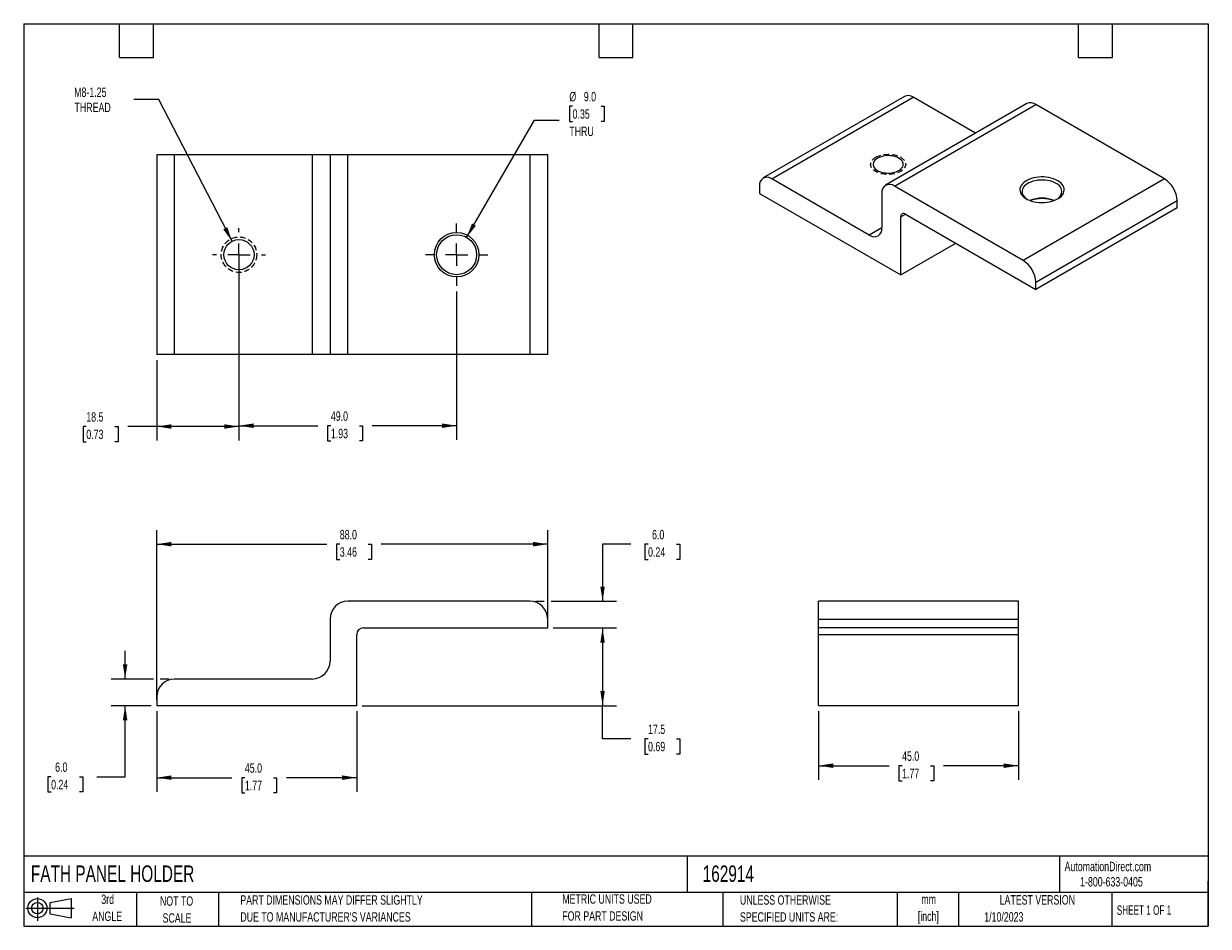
# Model space of a CAD drawing. Header units: millimetres. Extents: x 6 to 273, y 6 to 210.
import ezdxf

# ---------------------------------------------------------------- set-up
doc = ezdxf.new("R2010")
doc.units = ezdxf.units.MM
doc.linetypes.add('CENTERX2', pattern=[20.32, 12.7, -2.54, 2.54, -2.54])
doc.linetypes.add('HIDDEN', pattern=[1.905, 1.27, -0.635])
doc.layers.add('CENTER', color=40, linetype='CENTERX2')
doc.layers.add('SLD-DEFPOINTS', color=7, linetype='Continuous')
doc.layers.add('DIMENSIONS', color=140, linetype='Continuous', lineweight=25)
doc.layers.add('TEXT', color=140, linetype='Continuous', lineweight=25)
doc.styles.add('SLDTEXTSTYLE0', font='TXT', dxfattribs={"width": 0.7})
doc.styles.add('SLDTEXTSTYLE1', font='TXT', dxfattribs={"width": 0.65})
doc.dimstyles.new('SLDDIMSTYLE0', dxfattribs={"dimtxt": 2.158008, "dimasz": 3.302, "dimexe": 0, "dimexo": 0.0625, "dimgap": 0.539502, "dimtad": 0, "dimtih": 1, "dimtoh": 1, "dimrnd": 1e-09, "dimzin": 4, "dimdsep": 46, "dimtxsty": 'SLDTEXTSTYLE0', "dimsah": 1, "dimcen": 0.09, "dimadec": 0, "dimazin": 1, "dimtfac": 1, "dimtmove": 0, "dimatfit": 0, "dimfxl": 0, "dimfrac": 2, "dimtolj": 1, "dimtzin": 12, "dimarcsym": 0})
doc.dimstyles.new('SLDDIMSTYLE1', dxfattribs={"dimtxt": 2.158008, "dimasz": 3.302, "dimexe": 0, "dimexo": 0.0625, "dimgap": 0.539502, "dimtad": 0, "dimtih": 1, "dimtoh": 1, "dimrnd": 1e-09, "dimzin": 12, "dimdsep": 46, "dimtxsty": 'SLDTEXTSTYLE0', "dimsah": 1, "dimcen": 0.09, "dimadec": 0, "dimazin": 3, "dimtfac": 1, "dimtofl": 0, "dimtmove": 0, "dimatfit": 3, "dimfxl": 0, "dimfrac": 2, "dimtolj": 1, "dimtzin": 12, "dimarcsym": 0})
doc.dimstyles.new('SLDDIMSTYLE2', dxfattribs={"dimtxt": 2.158008, "dimasz": 3.302, "dimexe": 0, "dimexo": 0.0625, "dimgap": 0.539502, "dimtad": 0, "dimtih": 1, "dimtoh": 1, "dimrnd": 1e-09, "dimzin": 4, "dimdsep": 46, "dimtxsty": 'SLDTEXTSTYLE0', "dimsah": 1, "dimcen": 0.09, "dimadec": 0, "dimazin": 1, "dimtfac": 1, "dimtofl": 0, "dimtmove": 0, "dimatfit": 3, "dimfxl": 0, "dimfrac": 2, "dimtolj": 1, "dimtzin": 12, "dimarcsym": 0})
doc.dimstyles.new('SLDDIMSTYLE3', dxfattribs={"dimtxt": 2.158008, "dimasz": 3.302, "dimexe": 0, "dimexo": 0.0625, "dimgap": 0.539502, "dimtad": 0, "dimtih": 1, "dimtoh": 1, "dimrnd": 1e-09, "dimzin": 4, "dimdsep": 46, "dimtxsty": 'SLDTEXTSTYLE0', "dimsah": 1, "dimcen": 0, "dimadec": 0, "dimazin": 1, "dimtfac": 1, "dimtofl": 0, "dimtmove": 0, "dimatfit": 3, "dimfxl": 0, "dimfrac": 2, "dimtolj": 1, "dimtzin": 12, "dimarcsym": 0})
doc.dimstyles.new('SLDDIMSTYLE4', dxfattribs={"dimtxt": 2.158008, "dimasz": 3.302, "dimexe": 0, "dimexo": 0.0625, "dimgap": 0.539502, "dimtad": 0, "dimtih": 1, "dimtoh": 1, "dimrnd": 1e-09, "dimzin": 12, "dimdsep": 46, "dimtxsty": 'SLDTEXTSTYLE0', "dimsah": 1, "dimcen": 0, "dimadec": 0, "dimazin": 3, "dimtfac": 1, "dimtofl": 0, "dimtmove": 0, "dimatfit": 3, "dimfxl": 0, "dimfrac": 2, "dimtolj": 1, "dimtzin": 12, "dimarcsym": 0})

# ---------------------------------------------------------------- blocks, each defined once
blk = doc.blocks.new('Block11')
at = {"color": 7, "linetype": 'Continuous', "lineweight": 18}
for p, q in [((0, 2.88), (10.87, 2.88)), ((2.59, 5.31), (2.59, 0)), ((5.48, 4.17), (10.18, 5.03)), ((5.48, 1.6), (5.48, 4.17)), ((10.18, 5.03), (10.18, 0.73)), ((5.48, 1.6), (10.18, 0.73))]:
    blk.add_line(p, q, dxfattribs=at)
for radius in [2.15, 1.29]:
    blk.add_circle((2.59, 2.88), radius, dxfattribs=at)
blk = doc.blocks.new('Block12')
at = {"layer": 'SLD-DEFPOINTS'}
blk.add_blockref('Block11', (0, 0), dxfattribs=at)
blk = doc.blocks.new('SW_NOTE_0')
at = {"layer": 'TEXT', "color": 0, "char_height": 2.117, "attachment_point": 2, "style": 'SLDTEXTSTYLE0'}
for s, insert in [('mm', (2.84, 2.73)), ('[inch]', (2.76, -1.09))]:
    blk.add_mtext(s, dxfattribs=dict(at, insert=insert))
blk = doc.blocks.new('SW_NOTE_0_1')
at = {"layer": 'TEXT', "color": 0, "char_height": 2.1167, "attachment_point": 1, "style": 'SLDTEXTSTYLE0'}
for s, insert in [('UNLESS OTHERWISE', (0, 2.73)), ('SPECIFIED UNITS ARE:', (0, -1.09))]:
    blk.add_mtext(s, dxfattribs=dict(at, insert=insert))
blk = doc.blocks.new('SW_NOTE_0_2')
at = {"layer": 'TEXT', "color": 0, "char_height": 2.1167, "attachment_point": 1, "style": 'SLDTEXTSTYLE0'}
for s, insert in [('PART DIMENSIONS MAY DIFFER SLIGHTLY', (0, 2.73)), ("DUE TO MANUFACTURER'S VARIANCES", (0, -1.09))]:
    blk.add_mtext(s, dxfattribs=dict(at, insert=insert))
blk = doc.blocks.new('SW_NOTE_0_3')
at = {"layer": 'TEXT', "color": 0, "char_height": 2.117, "attachment_point": 2, "style": 'SLDTEXTSTYLE0'}
for s, insert in [('NOT TO', (5.26, 2.73)), ('SCALE', (5.35, -1.09))]:
    blk.add_mtext(s, dxfattribs=dict(at, insert=insert))
blk = doc.blocks.new('SW_NOTE_0_4')
at = {"layer": 'TEXT', "color": 0, "char_height": 2.117, "attachment_point": 2, "style": 'SLDTEXTSTYLE0'}
for s, insert in [('3rd', (2.32, 2.73)), ('ANGLE', (2.22, -1.09))]:
    blk.add_mtext(s, dxfattribs=dict(at, insert=insert))
blk = doc.blocks.new('SW_NOTE_0_5')
at = {"layer": 'TEXT', "color": 0, "char_height": 2.1167, "attachment_point": 1, "style": 'SLDTEXTSTYLE0'}
for s, insert in [('METRIC UNITS USED', (0, 2.73)), ('FOR PART DESIGN', (0, -1.09))]:
    blk.add_mtext(s, dxfattribs=dict(at, insert=insert))
blk = doc.blocks.new('_D')
at = {"layer": 'DIMENSIONS'}
for p, q in [((143.03, 92.38), (136.68, 92.38)), ((136.68, 92.38), (136.68, 79.52)), ((146.92, 92.38), (146.19, 92.38)), ((146.19, 92.38), (146.19, 88.95)), ((153.33, 92.38), (154.06, 92.38)), ((154.06, 92.38), (154.06, 88.95)), ((146.19, 88.95), (146.92, 88.95)), ((154.06, 88.95), (153.33, 88.95)), ((121.59, 79.52), (123.56, 79.52)), ((125.08, 79.52), (139.85, 79.52)), ((125.59, 73.52), (139.85, 73.52)), ((136.68, 73.52), (136.68, 67.17))]:
    blk.add_line(p, q, dxfattribs=at)
for points in [[(136.68, 79.52), (137.18, 82.83), (136.17, 82.83)], [(136.68, 73.52), (136.17, 70.22), (137.18, 70.22)]]:
    blk.add_solid(points, dxfattribs=at)
at = {"layer": 'DIMENSIONS', "char_height": 2.117, "attachment_point": 1, "style": 'SLDTEXTSTYLE0'}
for s, insert in [('6.0', (147.82, 95.59)), ('0.24', (146.92, 91.68))]:
    blk.add_mtext(s, dxfattribs=dict(at, insert=insert))
blk = doc.blocks.new('_D_1')
at = {"layer": 'DIMENSIONS'}
for p, q in [((125.59, 73.52), (139.85, 73.52)), ((136.68, 73.52), (136.68, 56.02)), ((82.59, 56.02), (139.85, 56.02)), ((136.68, 48.57), (136.68, 56.02)), ((143.03, 48.57), (136.68, 48.57)), ((146.92, 48.57), (146.19, 48.57)), ((146.19, 48.57), (146.19, 45.14)), ((153.33, 48.57), (154.06, 48.57)), ((154.06, 48.57), (154.06, 45.14)), ((146.19, 45.14), (146.92, 45.14)), ((154.06, 45.14), (153.33, 45.14))]:
    blk.add_line(p, q, dxfattribs=at)
for points in [[(136.68, 73.52), (136.17, 70.22), (137.18, 70.22)], [(136.68, 56.02), (137.18, 59.33), (136.17, 59.33)]]:
    blk.add_solid(points, dxfattribs=at)
at = {"layer": 'DIMENSIONS', "char_height": 2.117, "attachment_point": 1, "style": 'SLDTEXTSTYLE0'}
for s, insert in [('17.5', (146.92, 51.78)), ('0.69', (146.92, 47.87))]:
    blk.add_mtext(s, dxfattribs=dict(at, insert=insert))
blk = doc.blocks.new('_D_2')
at = {"layer": 'DIMENSIONS'}
for p, q in [((29.19, 62.02), (29.19, 68.37)), ((35.56, 62.02), (26.01, 62.02)), ((39.05, 62.02), (37.08, 62.02)), ((35.05, 56.02), (26.01, 56.02)), ((29.19, 40.02), (29.19, 56.02)), ((12.53, 40.02), (11.81, 40.02)), ((11.81, 40.02), (11.81, 36.59)), ((18.94, 40.02), (19.67, 40.02)), ((19.67, 40.02), (19.67, 36.59)), ((22.84, 40.02), (29.19, 40.02)), ((11.81, 36.59), (12.53, 36.59)), ((19.67, 36.59), (18.94, 36.59))]:
    blk.add_line(p, q, dxfattribs=at)
for points in [[(29.19, 62.02), (29.69, 65.33), (28.68, 65.33)], [(29.19, 56.02), (28.68, 52.72), (29.69, 52.72)]]:
    blk.add_solid(points, dxfattribs=at)
at = {"layer": 'DIMENSIONS', "char_height": 2.117, "attachment_point": 1, "style": 'SLDTEXTSTYLE0'}
for s, insert in [('6.0', (13.43, 43.24)), ('0.24', (12.53, 39.32))]:
    blk.add_mtext(s, dxfattribs=dict(at, insert=insert))
blk = doc.blocks.new('_D_3')
at = {"layer": 'DIMENSIONS'}
for p, q in [((36.32, 54.75), (36.32, 36.64)), ((81.32, 54.75), (81.32, 36.64)), ((36.32, 39.81), (53.23, 39.81)), ((56.15, 39.81), (55.43, 39.81)), ((55.43, 39.81), (55.43, 36.38)), ((62.56, 39.81), (63.29, 39.81)), ((63.29, 39.81), (63.29, 36.38)), ((81.32, 39.81), (65.49, 39.81)), ((55.43, 36.38), (56.15, 36.38)), ((63.29, 36.38), (62.56, 36.38))]:
    blk.add_line(p, q, dxfattribs=at)
for points in [[(36.32, 39.81), (39.62, 39.31), (39.62, 40.32)], [(81.32, 39.81), (78.02, 40.32), (78.02, 39.31)]]:
    blk.add_solid(points, dxfattribs=at)
at = {"layer": 'DIMENSIONS', "char_height": 2.117, "attachment_point": 1, "style": 'SLDTEXTSTYLE0'}
for s, insert in [('45.0', (56.15, 43.03)), ('1.77', (56.15, 39.11))]:
    blk.add_mtext(s, dxfattribs=dict(at, insert=insert))
blk = doc.blocks.new('_D_4')
at = {"layer": 'DIMENSIONS'}
for p, q in [((36.32, 57.29), (36.32, 95.55)), ((124.32, 74.79), (124.32, 95.55)), ((36.32, 92.38), (74.6, 92.38)), ((77.52, 92.38), (76.8, 92.38)), ((76.8, 92.38), (76.8, 88.95)), ((83.93, 92.38), (84.66, 92.38)), ((84.66, 92.38), (84.66, 88.95)), ((124.32, 92.38), (86.86, 92.38)), ((76.8, 88.95), (77.52, 88.95)), ((84.66, 88.95), (83.93, 88.95))]:
    blk.add_line(p, q, dxfattribs=at)
for points in [[(36.32, 92.38), (39.62, 91.87), (39.62, 92.89)], [(124.32, 92.38), (121.02, 92.89), (121.02, 91.87)]]:
    blk.add_solid(points, dxfattribs=at)
at = {"layer": 'DIMENSIONS', "char_height": 2.117, "attachment_point": 1, "style": 'SLDTEXTSTYLE0'}
for s, insert in [('88.0', (77.52, 95.59)), ('3.46', (77.52, 91.68))]:
    blk.add_mtext(s, dxfattribs=dict(at, insert=insert))
blk = doc.blocks.new('_D_5')
at = {"layer": 'DIMENSIONS'}
for p, q in [((185.31, 54.75), (185.31, 39.33)), ((230.31, 54.75), (230.31, 39.33)), ((185.31, 42.51), (201.19, 42.51)), ((204.11, 42.51), (203.39, 42.51)), ((203.39, 42.51), (203.39, 39.08)), ((210.53, 42.51), (211.25, 42.51)), ((211.25, 42.51), (211.25, 39.08)), ((230.31, 42.51), (213.45, 42.51)), ((203.39, 39.08), (204.11, 39.08)), ((211.25, 39.08), (210.53, 39.08))]:
    blk.add_line(p, q, dxfattribs=at)
for points in [[(185.31, 42.51), (188.62, 42), (188.62, 43.02)], [(230.31, 42.51), (227.01, 43.02), (227.01, 42)]]:
    blk.add_solid(points, dxfattribs=at)
at = {"layer": 'DIMENSIONS', "char_height": 2.117, "attachment_point": 1, "style": 'SLDTEXTSTYLE0'}
for s, insert in [('45.0', (204.11, 45.72)), ('1.77', (204.11, 41.81))]:
    blk.add_mtext(s, dxfattribs=dict(at, insert=insert))
blk = doc.blocks.new('_D_6')
at = {"layer": 'DIMENSIONS'}
for p, q in [((54.82, 156.28), (54.82, 115.87)), ((103.82, 149.24), (103.82, 115.87)), ((54.82, 119.05), (72.58, 119.05)), ((75.51, 119.05), (74.78, 119.05)), ((74.78, 119.05), (74.78, 115.62)), ((81.92, 119.05), (82.64, 119.05)), ((82.64, 119.05), (82.64, 115.62)), ((103.82, 119.05), (84.84, 119.05)), ((74.78, 115.62), (75.51, 115.62)), ((82.64, 115.62), (81.92, 115.62))]:
    blk.add_line(p, q, dxfattribs=at)
for points in [[(54.82, 119.05), (58.12, 118.54), (58.12, 119.55)], [(103.82, 119.05), (100.52, 119.55), (100.52, 118.54)]]:
    blk.add_solid(points, dxfattribs=at)
at = {"layer": 'DIMENSIONS', "char_height": 2.117, "attachment_point": 1, "style": 'SLDTEXTSTYLE0'}
for s, insert in [('49.0', (75.51, 122.26)), ('1.93', (75.51, 118.35))]:
    blk.add_mtext(s, dxfattribs=dict(at, insert=insert))
blk = doc.blocks.new('_D_7')
at = {"layer": 'DIMENSIONS'}
for p, q in [((54.82, 156.28), (54.82, 115.69)), ((36.32, 133.78), (36.32, 115.69)), ((20.45, 118.87), (19.73, 118.87)), ((19.73, 118.87), (19.73, 115.44)), ((26.86, 118.87), (27.59, 118.87)), ((27.59, 118.87), (27.59, 115.44)), ((36.32, 118.87), (29.79, 118.87)), ((54.82, 118.87), (36.32, 118.87)), ((19.73, 115.44), (20.45, 115.44)), ((27.59, 115.44), (26.86, 115.44))]:
    blk.add_line(p, q, dxfattribs=at)
for points in [[(36.32, 118.87), (39.62, 118.36), (39.62, 119.37)], [(54.82, 118.87), (51.52, 119.37), (51.52, 118.36)]]:
    blk.add_solid(points, dxfattribs=at)
at = {"layer": 'DIMENSIONS', "char_height": 2.117, "attachment_point": 1, "style": 'SLDTEXTSTYLE0'}
for s, insert in [('18.5', (20.45, 122.08)), ('0.73', (20.45, 118.16))]:
    blk.add_mtext(s, dxfattribs=dict(at, insert=insert))
blk = doc.blocks.new('_D_8')
at = {"layer": 'DIMENSIONS'}
for p, q in [((129.93, 190.98), (129.21, 190.98)), ((129.21, 190.98), (129.21, 187.55)), ((136.34, 190.98), (137.07, 190.98)), ((137.07, 190.98), (137.07, 187.55)), ((106.07, 161.44), (121.34, 187.85)), ((121.34, 187.85), (126.89, 187.85)), ((129.21, 187.55), (129.93, 187.55)), ((137.07, 187.55), (136.34, 187.55))]:
    blk.add_line(p, q, dxfattribs=at)
blk.add_solid([(106.07, 161.44), (108.16, 164.05), (107.28, 164.56)], dxfattribs=at)
at = {"layer": 'DIMENSIONS', "char_height": 2.117, "attachment_point": 1, "style": 'SLDTEXTSTYLE0'}
for s, insert in [('%%c', (129.2, 194.19)), ('9.0', (132.46, 194.19)), ('0.35', (129.93, 190.28)), ('THRU', (129.19, 186.37))]:
    blk.add_mtext(s, dxfattribs=dict(at, insert=insert))
blk = doc.blocks.new('_D_9')
at = {"layer": 'DIMENSIONS'}
for p, q in [((36.74, 192.45), (31.18, 192.45)), ((53.25, 160.57), (36.74, 192.45))]:
    blk.add_line(p, q, dxfattribs=at)
blk.add_solid([(53.25, 160.57), (52.19, 163.73), (51.28, 163.26)], dxfattribs=at)
at = {"layer": 'DIMENSIONS', "char_height": 2.117, "attachment_point": 1, "style": 'SLDTEXTSTYLE0'}
for s, insert in [('M8-1.25', (17.72, 195.18)), ('THREAD', (17.8, 191.75))]:
    blk.add_mtext(s, dxfattribs=dict(at, insert=insert))
blk = doc.blocks.new('SW_CENTERMARKSYMBOL_0')
at = {"layer": 'CENTER', "color": 0}
for p, q in [((0, 5.08), (0, 7.04)), ((-5.08, 0), (-7.04, 0)), ((0, 0), (-2.54, 0)), ((0, 0), (0, 2.54)), ((0, 0), (0, -2.54)), ((0, 0), (2.54, 0)), ((5.08, 0), (7.04, 0)), ((0, -5.08), (0, -7.04))]:
    blk.add_line(p, q, dxfattribs=at)
blk = doc.blocks.new('SW_CENTERMARKSYMBOL_1')
at = {"layer": 'CENTER', "color": 0}
for p, q in [((0, 5.08), (0, 5.94)), ((-5.08, 0), (-5.94, 0)), ((0, 0), (-2.54, 0)), ((0, 0), (0, 2.54)), ((0, 0), (0, -2.54)), ((0, 0), (2.54, 0)), ((5.08, 0), (5.94, 0)), ((0, -5.08), (0, -5.94))]:
    blk.add_line(p, q, dxfattribs=at)

msp = doc.modelspace()

# ---------------------------------------------------------------- linework, layer by layer
for p, q in [((204.632, 193.181), (172.812, 174.812)), ((174.812, 174.614), (206.631, 192.983)), ((220.661, 184.884), (206.631, 192.983)), ((232.209, 191.551), (200.389, 173.182)), ((202.389, 172.984), (234.209, 191.353)), ((263.2, 174.617), (234.209, 191.353)), ((36.318, 180.047), (36.318, 135.047)), ((40.318, 180.047), (36.318, 180.047)), ((40.318, 135.047), (40.318, 180.047)), ((71.318, 180.047), (40.318, 180.047)), ((71.318, 180.047), (71.318, 135.047)), ((75.318, 180.047), (71.318, 180.047)), ((75.318, 180.047), (75.318, 135.047)), ((79.318, 180.047), (75.318, 180.047)), ((120.318, 180.047), (79.318, 180.047)), ((79.318, 135.047), (79.318, 180.047)), ((120.318, 180.047), (120.318, 135.047)), ((124.318, 180.047), (120.318, 180.047)), ((124.318, 135.047), (124.318, 180.047)), ((196.732, 161.96), (174.812, 174.614)), ((263.2, 174.617), (231.38, 156.247)), ((171.983, 172.981), (171.983, 171.348)), ((171.983, 171.348), (203.803, 152.979)), ((199.56, 171.35), (199.56, 163.593)), ((231.38, 156.247), (202.389, 172.984)), ((234.209, 151.348), (266.028, 169.718)), ((266.028, 168.084), (234.209, 149.715)), ((266.028, 168.084), (266.028, 169.718)), ((203.803, 166.043), (204.864, 166.656)), ((203.803, 152.979), (203.803, 166.043)), ((204.864, 166.656), (234.209, 149.715)), ((199.56, 163.593), (196.732, 161.96)), ((203.803, 152.979), (216.179, 160.123)), ((234.209, 149.715), (234.209, 151.348)), ((40.318, 135.047), (36.318, 135.047)), ((71.318, 135.047), (40.318, 135.047)), ((75.318, 135.047), (71.318, 135.047)), ((79.318, 135.047), (75.318, 135.047)), ((120.318, 135.047), (79.318, 135.047)), ((124.318, 135.047), (120.318, 135.047)), ((120.318, 79.524), (79.318, 79.524)), ((230.314, 79.524), (185.314, 79.524)), ((185.314, 75.524), (185.314, 79.524)), ((230.314, 75.524), (230.314, 79.524)), ((75.318, 75.524), (75.318, 66.024)), ((124.318, 73.524), (124.318, 75.524)), ((185.314, 73.524), (185.314, 75.524)), ((185.314, 75.524), (230.314, 75.524)), ((230.314, 73.524), (230.314, 75.524)), ((81.318, 56.024), (81.318, 72.024)), ((82.818, 73.524), (124.318, 73.524)), ((230.314, 73.524), (185.314, 73.524)), ((185.314, 72.024), (185.314, 73.524)), ((185.314, 72.024), (230.314, 72.024)), ((185.314, 56.024), (185.314, 72.024)), ((230.314, 72.024), (230.314, 73.524)), ((230.314, 56.024), (230.314, 72.024)), ((71.318, 62.024), (40.318, 62.024)), ((36.318, 58.024), (36.318, 56.024)), ((36.318, 56.024), (81.318, 56.024)), ((185.314, 56.024), (230.314, 56.024))]:
    msp.add_line(p, q)
at = {"color": 7, "linetype": 'HIDDEN', "lineweight": 18, "flags": 128}
msp.add_lwpolyline([(198.146, 179.513), (199.444, 180.013), (200.975, 180.189), (202.505, 180.013), (203.803, 179.513), (204.67, 178.764), (204.975, 177.88), (204.67, 176.996), (203.803, 176.247), (202.505, 175.746), (200.975, 175.571), (199.444, 175.746), (198.146, 176.247), (197.279, 176.996), (196.975, 177.88), (197.279, 178.764), (198.146, 179.513)], dxfattribs=at)
at = {"flags": 128}
for points in [[(198.57, 179.268), (198.246, 179.051), (197.98, 178.809), (197.777, 178.547), (197.643, 178.272), (197.58, 177.987), (197.589, 177.701), (197.67, 177.418), (197.822, 177.145), (198.04, 176.888), (198.322, 176.652), (198.66, 176.442), (199.047, 176.263), (199.475, 176.118), (199.936, 176.011), (200.418, 175.944), (200.912, 175.917), (201.408, 175.933), (201.894, 175.99), (202.361, 176.088), (202.798, 176.223), (203.197, 176.394), (203.548, 176.597), (203.844, 176.827), (204.079, 177.079), (204.248, 177.349), (204.347, 177.63), (204.374, 177.916), (204.329, 178.201), (204.212, 178.48), (204.026, 178.745), (203.775, 178.993), (203.465, 179.216), (203.101, 179.411), (202.692, 179.574), (202.247, 179.7), (201.774, 179.788), (201.285, 179.834), (200.788, 179.84), (200.296, 179.803), (199.818, 179.726), (199.365, 179.609), (198.946, 179.455), (198.57, 179.268)], [(239.158, 174.208), (238.715, 174.435), (238.229, 174.631), (237.706, 174.791), (237.154, 174.915), (236.58, 175), (235.993, 175.046), (235.401, 175.051), (234.811, 175.015), (234.234, 174.94), (233.675, 174.826), (233.144, 174.674), (232.648, 174.487), (232.194, 174.268), (231.787, 174.019), (231.435, 173.744), (231.141, 173.447), (230.91, 173.132), (230.746, 172.804), (230.65, 172.466), (230.623, 172.125), (230.667, 171.783), (230.781, 171.448), (230.962, 171.122), (231.209, 170.811), (231.518, 170.519), (231.884, 170.251), (232.303, 170.009), (232.768, 169.797), (233.274, 169.619), (233.813, 169.477), (234.376, 169.372), (234.958, 169.306), (235.549, 169.281), (236.141, 169.296), (236.725, 169.352), (237.294, 169.447), (237.84, 169.58), (238.354, 169.75), (238.83, 169.953), (239.262, 170.188), (239.642, 170.45), (239.965, 170.736), (240.228, 171.043), (240.426, 171.365), (240.557, 171.699), (240.618, 172.039), (240.609, 172.381), (240.53, 172.72), (240.383, 173.051), (240.168, 173.37), (239.89, 173.672), (239.552, 173.953), (239.158, 174.208)], [(238.805, 173.596), (238.381, 173.812), (237.913, 173.995), (237.41, 174.143), (236.878, 174.254), (236.327, 174.325), (235.764, 174.356), (235.199, 174.345), (234.641, 174.294), (234.098, 174.203), (233.58, 174.074), (233.093, 173.908), (232.647, 173.708), (232.247, 173.477), (231.901, 173.219), (231.613, 172.938), (231.389, 172.639), (231.231, 172.326), (231.143, 172.003), (231.125, 171.677), (231.178, 171.353), (231.301, 171.034), (231.493, 170.727), (231.749, 170.437), (232.067, 170.167), (232.273, 170.025)]]:
    msp.add_lwpolyline(points, dxfattribs=at)
at = {"color": 7, "linetype": 'HIDDEN', "lineweight": 18}
msp.add_circle((54.818, 157.547), 4, dxfattribs=at)
for centre, radius in [((54.818, 157.547), 3.4), ((103.818, 157.547), 5), ((103.818, 157.547), 4.5)]:
    msp.add_circle(centre, radius)
for centre, radius, start, end in [((205.462, 191.369), 1.993, 54.0761, 114.61344), ((233.039, 189.739), 1.993, 54.0761, 114.61344), ((173.715, 173.247), 1.753, 51.28179, 188.72896), ((201.293, 171.616), 1.753, 51.28179, 188.72896), ((238.115, 171.774), 1.948, 296.11637, 69.27006), ((259.911, 169.452), 6.123, 2.48713, 57.51287), ((235.623, 163.131), 7.153, 67.64322, 112.35678), ((235.623, 162.051), 8.11, 70.9679, 109.0321), ((204.45, 166.148), 0.655, 50.79671, 189.21404), ((197.828, 163.327), 1.753, 231.28091, 8.72984), ((228.092, 151.083), 6.123, 2.48713, 57.51287), ((79.318, 75.524), 4, 90, 180), ((120.318, 75.524), 4, 0, 90), ((82.818, 72.024), 1.5, 90, 180), ((71.318, 66.024), 4, 270, 0), ((40.318, 58.024), 4, 90, 180)]:
    msp.add_arc(centre, radius, start, end)
at = {"layer": 'TEXT'}
for p, q in [((6.35, 209.55), (273.05, 209.55)), ((6.35, 209.55), (6.35, 6.35)), ((27.94, 201.93), (27.94, 209.55)), ((35.56, 201.93), (35.56, 209.55)), ((135.89, 201.93), (135.89, 209.55)), ((143.51, 201.93), (143.51, 209.55)), ((243.84, 201.93), (243.84, 209.55)), ((251.46, 201.93), (251.46, 209.55)), ((273.05, 209.55), (273.05, 6.35)), ((27.94, 201.93), (35.56, 201.93)), ((135.89, 201.93), (143.51, 201.93)), ((243.84, 201.93), (251.46, 201.93)), ((273.05, 22.126), (6.35, 22.126)), ((155.759, 22.126), (155.759, 13.97)), ((239.575, 22.126), (239.575, 13.97)), ((273.05, 6.35), (273.05, 16.51)), ((273.05, 13.97), (6.35, 13.97)), ((31.75, 13.97), (31.75, 6.35)), ((50.212, 13.97), (50.212, 6.35)), ((120.646, 13.97), (120.646, 6.35)), ((163.78, 13.97), (163.78, 6.35)), ((203.024, 13.97), (203.024, 6.35)), ((216.812, 13.97), (216.812, 6.35)), ((251.349, 13.97), (251.349, 6.35)), ((6.35, 6.35), (273.05, 6.35))]:
    msp.add_line(p, q, dxfattribs=at)

# ---------------------------------------------------------------- block references
at = {"layer": 'CENTER'}
for name, p in [('SW_CENTERMARKSYMBOL_1', (54.818, 157.547)), ('SW_CENTERMARKSYMBOL_0', (103.818, 157.547))]:
    msp.add_blockref(name, p, dxfattribs=at)
at = {"layer": 'SLD-DEFPOINTS'}
msp.add_blockref('Block12', (6.838, 7.554), dxfattribs=at)
at = {"layer": 'TEXT'}
for name, p in [('SW_NOTE_0_4', (22.932, 10.765)), ('SW_NOTE_0_2', (55.119, 10.607)), ('SW_NOTE_0_5', (127.604, 10.822)), ('SW_NOTE_0_1', (167.608, 10.606)), ('SW_NOTE_0_3', (35.51, 10.371)), ('SW_NOTE_0', (207.255, 10.756))]:
    msp.add_blockref(name, p, dxfattribs=at)

# ---------------------------------------------------------------- texts
for s, insert, char_height, attachment_point, style in [('FATH PANEL HOLDER', (7.966, 20.05), 3.70417, 1, 'SLDTEXTSTYLE0'), ('162914', (159.208, 20.05), 3.7042, 1, 'SLDTEXTSTYLE0'), ('AutomationDirect.com', (240.695, 20.877), 2.11667, 1, 'SLDTEXTSTYLE0'), ('1-800-633-0405', (244.192, 17.437), 2.11667, 1, 'SLDTEXTSTYLE0'), ('LATEST VERSION', (234.552, 13.364), 2.11667, 2, 'SLDTEXTSTYLE0'), ('SHEET 1 OF 1', (252.441, 11.051), 2.11667, 1, 'SLDTEXTSTYLE1'), ('1/10/2023', (222.613, 9.532), 2.1167, 1, 'SLDTEXTSTYLE0')]:
    msp.add_mtext(s, dxfattribs=dict(at, insert=insert, char_height=char_height, attachment_point=attachment_point, style=style))

# ---------------------------------------------------------------- dimensions: what is measured, and where the dimension line sits
at = {"layer": 'DIMENSIONS'}
dim = msp.add_diameter_dim_2p(p1=(56.381, 154.527), p2=(53.254, 160.566), text='M8-1.25\\PTHREAD', dimstyle='SLDDIMSTYLE4', override={"dimpost": '<>'}, dxfattribs=at)
dim.commit()
dim.dimension.update_dxf_attribs({"geometry": '_D_9', "text_midpoint": (23.658, 192.453), "dimtype": 163})
dim = msp.add_diameter_dim_2p(p1=(101.565, 153.651), p2=(106.07, 161.442), text='<>\\PTHRU', dimstyle='SLDDIMSTYLE3', dxfattribs=at)
dim.commit()
dim.dimension.update_dxf_attribs({"geometry": '_D_8', "text_midpoint": (133.137, 189.267), "dimtype": 163})
for base, p1, p2, dimstyle, picture, middle in [((36.318, 118.866), (54.818, 157.547), (36.318, 135.047), 'SLDDIMSTYLE1', '_D_7', (23.658, 118.866)), ((103.818, 119.046), (54.818, 157.547), (103.818, 150.507), 'SLDDIMSTYLE2', '_D_6', (78.713, 119.046)), ((124.318, 92.377), (36.318, 56.024), (124.318, 73.524), 'SLDDIMSTYLE2', '_D_4', (80.727, 92.377)), ((230.314, 42.508), (185.314, 56.024), (230.314, 56.024), 'SLDDIMSTYLE2', '_D_5', (207.319, 42.508))]:
    dim = msp.add_linear_dim(base=base, p1=p1, p2=p2, dimstyle=dimstyle, dxfattribs=at)
    dim.commit()
    dim.dimension.update_dxf_attribs({"geometry": picture, "text_midpoint": middle, "dimtype": 160})
for base, p1, p2, angle, dimstyle, picture, middle in [((136.676, 73.524), (120.318, 79.524), (124.318, 73.524), 90, 'SLDDIMSTYLE0', '_D', (136.676, 92.377)), ((136.676, 56.024), (124.318, 73.524), (81.318, 56.024), 90, 'SLDDIMSTYLE1', '_D_1', (136.676, 48.572)), ((29.185, 62.024), (36.318, 56.024), (40.318, 62.024), 90, 'SLDDIMSTYLE0', '_D_2', (29.185, 40.024)), ((81.318, 39.814), (36.318, 56.024), (81.318, 56.024), 0, 'SLDDIMSTYLE2', '_D_3', (59.356, 39.814))]:
    dim = msp.add_linear_dim(base=base, p1=p1, p2=p2, angle=angle, dimstyle=dimstyle, dxfattribs=at)
    dim.commit()
    dim.dimension.update_dxf_attribs({"geometry": picture, "text_midpoint": middle, "dimtype": 160})

doc.saveas('drawing.dxf')
